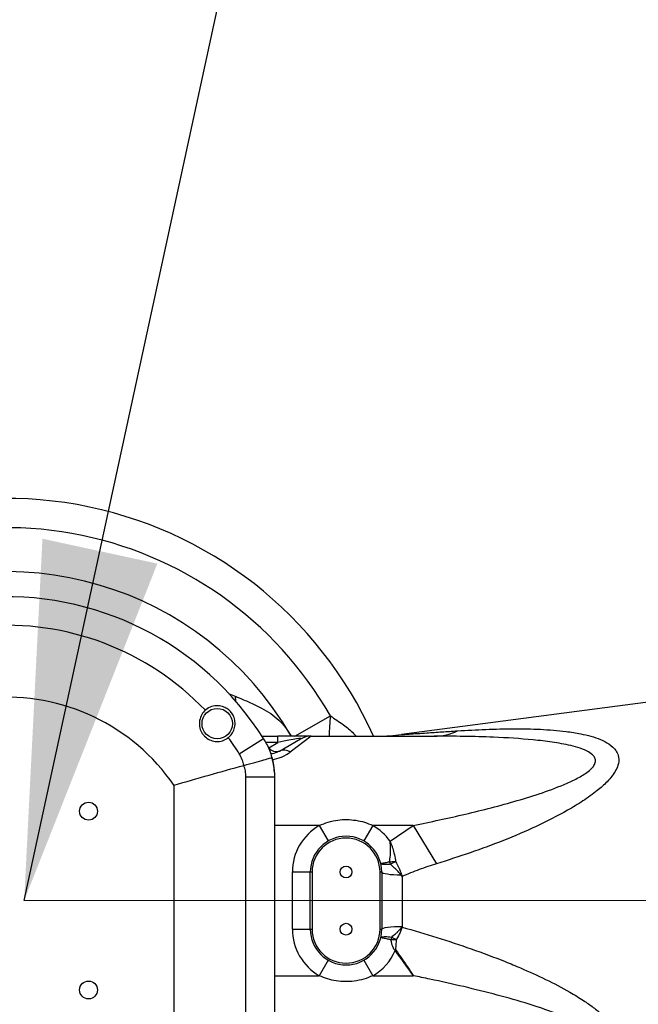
# Model space of a CAD drawing. Header units: millimetres. Extents: x -1 to 10933, y 0 to 7722.
# Tile 7 of 122: x 2038 to 2211, y 3649 to 3924. Entities that reach past the tile are written whole.
import ezdxf

# ---------------------------------------------------------------- set-up
doc = ezdxf.new("R2010")
doc.units = ezdxf.units.MM
doc.header["$LTSCALE"] = 13
doc.header["$PDSIZE"] = -1
doc.dimstyles.new('efort-st-1', dxfattribs={"dimtxt": 100, "dimasz": 100, "dimexe": 1.25, "dimexo": 0.625, "dimtad": 1, "dimdec": 0, "dimdsep": 46, "dimtxsty": 'Standard', "dimcen": 2.5, "dimclrd": 3, "dimclre": 3, "dimadec": 0, "dimazin": 0, "dimtfac": 1, "dimtmove": 0, "dimatfit": 3, "dimfxl": 1, "dimarcsym": 0})

# ---------------------------------------------------------------- blocks, each defined once
blk = doc.blocks.new('SW_CENTERMARKSYMBOL_0')
at = {"color": 0, "linetype": 'Continuous', "lineweight": 18}
blk.add_line((5, 0), (1246.16, 0), dxfattribs=at)
blk = doc.blocks.new('*D141')
at = {"color": 3, "lineweight": -2}
for p, q in [((3648.18, 5105.23), (671.21, 5105.23)), ((672.46, 5005.23), (672.46, 1623.93)), ((3576.39, 1523.93), (671.21, 1523.93))]:
    blk.add_line(p, q, dxfattribs=at)
at = {"color": 3}
for points in [[(689.13, 5005.23), (655.8, 5005.23), (672.46, 5105.23)], [(655.8, 1623.93), (689.13, 1623.93), (672.46, 1523.93)]]:
    blk.add_solid(points, dxfattribs=at)
at = {"layer": 'Defpoints', "color": 0}
for p in [(3648.81, 5105.23), (672.46, 1523.93), (3577.02, 1523.93)]:
    blk.add_point(p, dxfattribs=at)
at = {"color": 0, "insert": (621.84, 3343.53), "char_height": 100, "attachment_point": 5, "rotation": 90}
blk.add_mtext('3581', dxfattribs=at)
blk = doc.blocks.new('*D142')
at = {"color": 3, "lineweight": -2}
for p, q in [((3648.18, 5105.23), (470.47, 5105.23)), ((471.72, 892.9), (471.72, 5005.23)), ((2387.63, 792.9), (470.47, 792.9))]:
    blk.add_line(p, q, dxfattribs=at)
at = {"color": 3}
for points in [[(488.39, 5005.23), (455.06, 5005.23), (471.72, 5105.23)], [(455.06, 892.9), (488.39, 892.9), (471.72, 792.9)]]:
    blk.add_solid(points, dxfattribs=at)
at = {"layer": 'Defpoints', "color": 0}
for p in [(471.72, 5105.23), (3648.81, 5105.23), (2388.26, 792.9)]:
    blk.add_point(p, dxfattribs=at)
at = {"color": 0, "insert": (421.1, 2938.83), "char_height": 100, "attachment_point": 5, "rotation": 90}
blk.add_mtext('4312', dxfattribs=at)
blk = doc.blocks.new('*D153')
at = {"color": 3, "lineweight": -2}
for p, q in [((2033.81, 3678.56), (2033.81, 4263.65)), ((3648.81, 3478.56), (3648.81, 4263.65)), ((3548.81, 4262.4), (2133.81, 4262.4))]:
    blk.add_line(p, q, dxfattribs=at)
at = {"color": 3}
for points in [[(2133.81, 4279.07), (2133.81, 4245.73), (2033.81, 4262.4)], [(3548.81, 4245.73), (3548.81, 4279.07), (3648.81, 4262.4)]]:
    blk.add_solid(points, dxfattribs=at)
at = {"layer": 'Defpoints', "color": 0}
for p in [(2033.81, 4262.4), (2033.81, 3677.93), (3648.81, 3477.93)]:
    blk.add_point(p, dxfattribs=at)
at = {"color": 0, "insert": (2841.31, 4313.03), "char_height": 100, "attachment_point": 5}
blk.add_mtext('1615', dxfattribs=at)

msp = doc.modelspace()

# ---------------------------------------------------------------- linework, layer by layer
at = {"color": 8, "linetype": 'Continuous', "lineweight": 25}
for p, q in [((2095.98, 3735.88), (2097.81, 3735.11)), ((2097.81, 3735.11), (2097.94, 3733.72)), ((2114.5, 3723.93), (2124.42, 3729.59)), ((2109.77, 3722.18), (2106.35, 3722.18)), ((2107.09, 3720.69), (2107.2, 3720.69)), ((2107.2, 3720.43), (2107.2, 3720.69)), ((2121.33, 3698.93), (2108.81, 3698.93)), ((2108.81, 3656.93), (2121.33, 3656.93))]:
    msp.add_line(p, q, dxfattribs=at)
at = {"color": 7, "linetype": 'Continuous', "lineweight": 25}
for p, q in [((2216.07, 3733.81), (2144.31, 3724.36)), ((2098.97, 3718.97), (2105.73, 3723.23)), ((2105.29, 3723.93), (2109.77, 3723.93)), ((2109.77, 3722.18), (2109.77, 3723.93)), ((2119.08, 3723.93), (2109.77, 3723.93)), ((2119.08, 3723.93), (2113.2, 3719.47)), ((2119.08, 3723.93), (2153.44, 3723.93)), ((2107.2, 3720.69), (2109.77, 3722.18)), ((2110.2, 3719.74), (2116.08, 3723.13)), ((2100.25, 3715.73), (2100.26, 3715.74)), ((2100.82, 3643.29), (2100.82, 3712.57)), ((2100.82, 3712.57), (2108.81, 3712.57)), ((2108.81, 3712.57), (2108.81, 3643.29)), ((2080.72, 3645.71), (2080.72, 3710.15)), ((2121.33, 3698.93), (2123.82, 3694.6)), ((2136.29, 3698.93), (2133.8, 3694.6)), ((2147.61, 3698.93), (2136.29, 3698.93)), ((2141.11, 3694.52), (2147.61, 3698.93)), ((2147.61, 3698.93), (2154.14, 3688.23)), ((2113.81, 3685.93), (2118.81, 3685.93)), ((2113.81, 3669.93), (2113.81, 3685.93)), ((2118.81, 3669.93), (2118.81, 3685.93)), ((2118.81, 3685.93), (2119.31, 3685.93)), ((2119.31, 3685.93), (2119.31, 3669.93)), ((2138.31, 3669.93), (2138.31, 3685.93)), ((2138.31, 3685.93), (2138.81, 3685.93)), ((2138.81, 3685.93), (2138.81, 3669.93)), ((2144.46, 3684.68), (2144.46, 3670.7)), ((2113.81, 3669.93), (2118.81, 3669.93)), ((2118.81, 3669.93), (2119.31, 3669.93)), ((2138.31, 3669.93), (2138.81, 3669.93)), ((2144.46, 3670.7), (2144.46, 3670.51)), ((2142.75, 3664.08), (2142.56, 3663.93)), ((2123.82, 3661.27), (2121.33, 3656.93)), ((2133.8, 3661.27), (2136.29, 3656.93)), ((2136.29, 3656.93), (2147.61, 3656.93))]:
    msp.add_line(p, q, dxfattribs=at)
at = {"color": 7, "linetype": 'Continuous', "lineweight": 25, "flags": 128}
for points in [[(2138.81, 3685.93), (2138.91, 3685.77), (2139.22, 3685.62), (2139.72, 3685.49), (2140.38, 3685.37), (2141.19, 3685.27), (2142.11, 3685.2), (2143.1, 3685.16), (2144.11, 3685.16)], [(2138.81, 3669.93), (2138.92, 3670.1), (2139.26, 3670.25), (2139.79, 3670.4), (2140.51, 3670.52), (2141.38, 3670.61), (2142.36, 3670.68), (2143.4, 3670.71), (2144.46, 3670.7)]]:
    msp.add_lwpolyline(points, dxfattribs=at)
at = {"color": 7, "linetype": 'Continuous', "lineweight": 25}
for centre, radius in [((2092.79, 3727.43), 4.25), ((2056.81, 3702.93), 2.5), ((2128.81, 3685.93), 1.65), ((2128.81, 3669.93), 1.65), ((2056.81, 3652.93), 2.5)]:
    msp.add_circle(centre, radius, dxfattribs=at)
at = {"color": 0, "linetype": 'Continuous', "lineweight": 18}
msp.add_arc((3648.81, 2197.93), 2907.3, 30, 170, dxfattribs=at)
at = {"color": 7, "linetype": 'Continuous', "lineweight": 25}
for centre, radius, start, end in [((2033.81, 3677.93), 112.5, 24.1351, 135.5611), ((2033.81, 3677.93), 92, 30.0963, 117.13), ((2033.81, 3677.93), 85, 32.2042, 94.635), ((2033.81, 3677.93), 77.01, 43.7209, 94.635), ((2033.81, 3677.93), 56.91, 34.4851, 94.635), ((2033.81, 3677.93), 77.01, 32.2042, 36.2791), ((2119.08, 3717.93), 6, 90, 120), ((2137.79, 3773.93), 50, 270, 277.5027), ((2153.35, 3739.56), 15.63, 270.3357, 295.0473), ((2109.42, 3722.48), 2.86, 218.916, 285.8196), ((2088.81, 3712.57), 20, 3.3358, 16.6355), ((2111.47, 3716.97), 3.04, 55.2081, 114.6046), ((2128.81, 3685.93), 15, 119.9264, 180), ((2128.81, 3685.93), 15, 34.9229, 60.0736), ((2128.81, 3685.93), 10, 0, 180), ((2128.81, 3685.93), 9.5, 0, 180), ((2139.96, 3719.79), 31.01, 271.8606, 274.9531), ((2146.69, 3689.88), 5.82, 190.6627, 197.6684), ((2130.36, 3710.36), 24.72, 295.8589, 299.78), ((2139.25, 3702.5), 18.01, 285.658, 286.2761), ((2128.81, 3669.93), 15, 180, 240.0736), ((2128.81, 3669.93), 10, 180, 0), ((2128.81, 3669.93), 9.5, 180, 0), ((2147.97, 3665.69), 6.78, 162.7216, 168.9467), ((2141.64, 3637.16), 29.84, 87.6834, 90.6294), ((2131.84, 3648.33), 21.65, 59.4295, 63.5084), ((2128.81, 3669.93), 15, 299.9264, 336.4195)]:
    msp.add_arc(centre, radius, start, end, dxfattribs=at)
at = {"color": 8, "linetype": 'Continuous', "lineweight": 25}
for centre, radius, start, end in [((2033.81, 3677.93), 104.3, 29.6875, 130.0519), ((2210.87, 3721.11), 86.87, 174.3981, 178.1377)]:
    msp.add_arc(centre, radius, start, end, dxfattribs=at)
at = {"color": 7, "linetype": 'Continuous', "lineweight": 25}
msp.add_ellipse((2095.08, 3717.93), major_axis=(21.13, 5.32), ratio=0.033919, start_param=6.164439, end_param=7.076177, dxfattribs=at)
for points, knots in [([(2097.81, 3735.11), (2098.2, 3734.95), (2099.67, 3734.33), (2102.18, 3733.25), (2105.15, 3731.83), (2107.81, 3730.26), (2110.03, 3728.48), (2111.92, 3726.43), (2112.91, 3724.86), (2113.41, 3724.07)], [0, 0, 0, 0, 0.058849, 0.223349, 0.390094, 0.545031, 0.70275, 0.85015, 1, 1, 1, 1]), ([(2095.89, 3723.5), (2095.98, 3723.58), (2096.46, 3723.97), (2097.19, 3724.88), (2097.77, 3726.36), (2097.86, 3727.95), (2097.45, 3729.42), (2096.72, 3730.61), (2095.78, 3731.51), (2094.51, 3732.2), (2092.97, 3732.52), (2091.2, 3732.28), (2090.03, 3731.65), (2089.5, 3731.19), (2089.47, 3731.16)], [0, 0, 0, 0, 0.02213, 0.112863, 0.2125, 0.326288, 0.418993, 0.495256, 0.571652, 0.64711, 0.759848, 0.873881, 0.990715, 1, 1, 1, 1]), ([(2089.47, 3731.16), (2089.4, 3731.1), (2088.91, 3730.65), (2088.19, 3729.62), (2087.72, 3727.94), (2087.84, 3726.21), (2088.44, 3724.84), (2089.37, 3723.7), (2090.58, 3722.84), (2092.2, 3722.37), (2093.89, 3722.45), (2095.13, 3722.94), (2095.73, 3723.39), (2095.89, 3723.5)], [0, 0, 0, 0, 0.017667, 0.130867, 0.2429, 0.353008, 0.461419, 0.52837, 0.635927, 0.74346, 0.851647, 0.961382, 1, 1, 1, 1]), ([(2159.97, 3725.4), (2162.62, 3725.56), (2167.91, 3725.87), (2175.65, 3726.03), (2183.18, 3725.91), (2189.43, 3725.42), (2194.1, 3724.69), (2197.32, 3723.94), (2200, 3723.04), (2202.47, 3721.77), (2204.17, 3720.25), (2205.11, 3718.36), (2205.14, 3716.47), (2204.37, 3714.48), (2203.25, 3712.77), (2201.53, 3710.81), (2198.84, 3708.41), (2195.1, 3705.74), (2189.41, 3702.34), (2182.03, 3698.58), (2172.9, 3694.69), (2163.58, 3691.26), (2157.28, 3689.24), (2154.14, 3688.23)], [0, 0, 0, 0, 0.0705354, 0.1410587, 0.2093756, 0.2776358, 0.318047, 0.3477719, 0.3775329, 0.4070938, 0.4403082, 0.459039, 0.4872378, 0.5078584, 0.5278334, 0.5478539, 0.5810197, 0.6239595, 0.6669742, 0.7499207, 0.8331698, 0.9166869, 1, 1, 1, 1]), ([(2105.73, 3723.23), (2106.33, 3722.19), (2107.29, 3720.5), (2107.86, 3718.64), (2108.08, 3717.93)], [0, 0, 0, 0, 0.616209, 1, 1, 1, 1]), ([(2147.61, 3698.93), (2152.48, 3699.96), (2159.78, 3701.5), (2169.44, 3703.88), (2176.64, 3705.84), (2183.74, 3708.06), (2189.53, 3710.21), (2193.93, 3712.31), (2196.48, 3713.89), (2197.97, 3715.38), (2198.59, 3716.53), (2198.57, 3717.57), (2197.93, 3718.63), (2196.51, 3719.66), (2194.28, 3720.57), (2190.89, 3721.51), (2186.49, 3722.3), (2179.29, 3723.12), (2168.31, 3723.81), (2158.99, 3723.89), (2153.44, 3723.93)], [0, 0, 0, 0, 0.1392416, 0.2090649, 0.2788784, 0.3485157, 0.4186043, 0.4534572, 0.4891643, 0.5067517, 0.5210766, 0.5355124, 0.5478903, 0.5696608, 0.5976879, 0.6264902, 0.6795293, 0.7326449, 0.8407019, 1, 1, 1, 1]), ([(2100.26, 3715.74), (2100.13, 3716.28), (2099.85, 3717.41), (2099.28, 3718.44), (2098.97, 3718.97)], [0, 0, 0, 0, 0.474662, 1, 1, 1, 1]), ([(2100.26, 3715.74), (2101.31, 3716.03), (2103.4, 3716.61), (2105.92, 3717.32), (2107.64, 3717.8), (2108.08, 3717.93), (2108.08, 3717.93), (2108.08, 3717.93)], [0, 0, 0, 0, 0.244611, 0.489224, 0.733781, 0.993616, 1, 1, 1, 1]), ([(2110.2, 3719.74), (2109.86, 3719.56), (2109.33, 3719.28), (2108.38, 3719.03), (2107.9, 3718.98), (2107.73, 3718.96)], [0, 0, 0, 0, 0.550715, 0.84467, 1, 1, 1, 1]), ([(2108.08, 3717.93), (2108.25, 3717.23), (2108.69, 3715.48), (2108.76, 3713.67), (2108.81, 3712.57)], [0, 0, 0, 0, 0.3972118, 1, 1, 1, 1]), ([(2080.72, 3710.15), (2080.74, 3710.16), (2083.99, 3711.17), (2090.54, 3713.11), (2097, 3714.86), (2100.25, 3715.73)], [0, 0, 0, 0, 0.0041138, 0.4997145, 1, 1, 1, 1]), ([(2100.82, 3712.57), (2100.79, 3713.12), (2100.74, 3714.2), (2100.41, 3715.23), (2100.25, 3715.73)], [0, 0, 0, 0, 0.506805, 1, 1, 1, 1]), ([(2121.33, 3698.93), (2122.15, 3699.28), (2123.83, 3699.99), (2126.44, 3700.5), (2129.05, 3700.66), (2131.55, 3700.44), (2134, 3699.91), (2135.52, 3699.26), (2136.29, 3698.93)], [0, 0, 0, 0, 0.173973, 0.352561, 0.514287, 0.679269, 0.837948, 1, 1, 1, 1]), ([(2140.97, 3688.8), (2140.99, 3688.89), (2141.12, 3689.65), (2141.24, 3690.8), (2141.28, 3692.09), (2141.26, 3692.79), (2141.24, 3693.23), (2141.22, 3693.53), (2141.19, 3693.8), (2141.17, 3694), (2141.16, 3694.14), (2141.14, 3694.24), (2141.13, 3694.35), (2141.12, 3694.44), (2141.11, 3694.51), (2141.11, 3694.52)], [0, 0, 0, 0, 0.051342, 0.409064, 0.605565, 0.723084, 0.769701, 0.834193, 0.879716, 0.912323, 0.93589, 0.953021, 0.965523, 0.992416, 1, 1, 1, 1]), ([(2141.11, 3694.52), (2141.11, 3694.51), (2141.17, 3694.38), (2141.34, 3693.99), (2141.55, 3693.45), (2141.89, 3692.5), (2142.28, 3691.14), (2142.53, 3689.8), (2142.63, 3689), (2142.64, 3688.9)], [0, 0, 0, 0, 0.007641, 0.069091, 0.221909, 0.30018, 0.585779, 0.946232, 1, 1, 1, 1]), ([(2138.51, 3688.38), (2138.51, 3688.38), (2138.51, 3688.36), (2138.69, 3688.36), (2139.36, 3688.47), (2140.14, 3688.62), (2140.78, 3688.76), (2140.97, 3688.8)], [0, 0, 0, 0, 0.005621, 0.332769, 0.549445, 0.870935, 1, 1, 1, 1]), ([(2141.14, 3688.11), (2140.95, 3688.08), (2140.29, 3688), (2139.48, 3687.99), (2138.76, 3688.1), (2138.54, 3688.26), (2138.51, 3688.38), (2138.51, 3688.38)], [0, 0, 0, 0, 0.129066, 0.450549, 0.667218, 0.993562, 1, 1, 1, 1]), ([(2144.11, 3685.16), (2143.87, 3685.46), (2143.56, 3685.85), (2142.89, 3686.56), (2142.16, 3687.27), (2141.47, 3687.84), (2141.14, 3688.11)], [0, 0, 0, 0, 0.278327, 0.361634, 0.695535, 1, 1, 1, 1]), ([(2142.64, 3688.9), (2143.02, 3688.19), (2143.62, 3687.09), (2144.1, 3685.83), (2144.27, 3685.31), (2144.3, 3685.21)], [0, 0, 0, 0, 0.59199, 0.925104, 1, 1, 1, 1]), ([(2154.14, 3688.23), (2152.5, 3687.71), (2149.23, 3686.66), (2146.05, 3685.34), (2144.46, 3684.68)], [0, 0, 0, 0, 0.499332, 1, 1, 1, 1]), ([(2144.46, 3684.68), (2144.46, 3684.69), (2144.41, 3684.76), (2144.35, 3684.84), (2144.27, 3684.95), (2144.2, 3685.04), (2144.14, 3685.11), (2144.11, 3685.16)], [0, 0, 0, 0, 0.060606, 0.401449, 0.544086, 0.737525, 1, 1, 1, 1]), ([(2144.3, 3685.21), (2144.35, 3685.05), (2144.4, 3684.87), (2144.46, 3684.69), (2144.46, 3684.68)], [0, 0, 0, 0, 0.933327, 1, 1, 1, 1]), ([(2141.5, 3667.71), (2141.55, 3667.75), (2141.93, 3668.05), (2142.52, 3668.53), (2143.06, 3669.02), (2143.4, 3669.35), (2143.64, 3669.59), (2143.88, 3669.84), (2144.05, 3670.03), (2144.17, 3670.16), (2144.25, 3670.26), (2144.31, 3670.33), (2144.35, 3670.38), (2144.39, 3670.43), (2144.43, 3670.47), (2144.45, 3670.5), (2144.46, 3670.51)], [0, 0, 0, 0, 0.05284, 0.355095, 0.548557, 0.586927, 0.70625, 0.789716, 0.848846, 0.89106, 0.921344, 0.94314, 0.958861, 0.970218, 0.992086, 1, 1, 1, 1]), ([(2144.46, 3670.51), (2144.46, 3670.5), (2144.41, 3670.35), (2144.24, 3669.86), (2143.79, 3668.73), (2143.27, 3667.71), (2142.89, 3667.03), (2142.85, 3666.97)], [0, 0, 0, 0, 0.008689, 0.120062, 0.402617, 0.945909, 1, 1, 1, 1]), ([(2144.46, 3670.51), (2147.71, 3669.57), (2154.2, 3667.69), (2163.84, 3664.48), (2171.64, 3661.57), (2178.57, 3658.71), (2184.65, 3655.96), (2190.53, 3652.88), (2194.93, 3650.2), (2197.96, 3648.09), (2200.49, 3646.05), (2202.81, 3643.72), (2204.38, 3641.46), (2205.17, 3639.16), (2205.06, 3637.28), (2204.15, 3635.67), (2202.9, 3634.48), (2201.02, 3633.3), (2198.12, 3632.13), (2194.13, 3631.15), (2188.02, 3630.27), (2180.01, 3629.78), (2170.09, 3629.87), (2163.34, 3630.26), (2159.97, 3630.46)], [0, 0, 0, 0, 0.078688, 0.157397, 0.23604, 0.271917, 0.331507, 0.391045, 0.426566, 0.452851, 0.47917, 0.505303, 0.535507, 0.552793, 0.578982, 0.598123, 0.617298, 0.636517, 0.668731, 0.710069, 0.751473, 0.834142, 0.917089, 1, 1, 1, 1]), ([(2138.51, 3667.48), (2138.51, 3667.49), (2138.54, 3667.6), (2138.76, 3667.76), (2139.48, 3667.88), (2140.39, 3667.86), (2141.18, 3667.75), (2141.5, 3667.71)], [0, 0, 0, 0, 0.00598, 0.309126, 0.510393, 0.809024, 1, 1, 1, 1]), ([(2141.32, 3666.99), (2141.01, 3667.06), (2140.23, 3667.23), (2139.36, 3667.39), (2138.69, 3667.5), (2138.51, 3667.51), (2138.51, 3667.48), (2138.51, 3667.48)], [0, 0, 0, 0, 0.190974, 0.489612, 0.690885, 0.994778, 1, 1, 1, 1]), ([(2142.56, 3663.93), (2142.49, 3663.99), (2142.27, 3664.18), (2141.85, 3665.01), (2141.6, 3666), (2141.37, 3666.79), (2141.32, 3666.99)], [0, 0, 0, 0, 0.0785416, 0.2558662, 0.8065941, 1, 1, 1, 1]), ([(2142.85, 3666.97), (2142.84, 3666.75), (2142.78, 3665.97), (2142.69, 3665.07), (2142.65, 3664.29), (2142.73, 3664.12), (2142.75, 3664.08)], [0, 0, 0, 0, 0.222762, 0.806428, 0.952927, 1, 1, 1, 1]), ([(2147.61, 3656.93), (2147.59, 3656.96), (2145.97, 3659.34), (2144.26, 3661.65), (2142.56, 3663.93)], [0, 0, 0, 0, 0.0111, 1, 1, 1, 1]), ([(2142.75, 3664.08), (2143.9, 3662.44), (2145.55, 3660.12), (2147.12, 3657.7), (2147.59, 3656.96), (2147.61, 3656.93)], [0, 0, 0, 0, 0.694242, 0.988985, 1, 1, 1, 1]), ([(2136.29, 3656.93), (2135.47, 3656.58), (2133.79, 3655.88), (2131.17, 3655.36), (2128.57, 3655.21), (2126.07, 3655.42), (2123.62, 3655.96), (2122.1, 3656.61), (2121.33, 3656.93)], [0, 0, 0, 0, 0.173973, 0.352561, 0.514287, 0.679269, 0.837948, 1, 1, 1, 1]), ([(2153.44, 3631.93), (2156.77, 3631.94), (2163.42, 3631.97), (2173.3, 3632.31), (2181.33, 3632.94), (2187.5, 3633.73), (2191.13, 3634.43), (2193.88, 3635.18), (2195.86, 3635.92), (2197.43, 3636.8), (2198.4, 3637.86), (2198.61, 3638.74), (2198.42, 3639.72), (2197.69, 3640.87), (2195.69, 3642.53), (2192.61, 3644.27), (2187.22, 3646.57), (2180.05, 3649.06), (2170.98, 3651.59), (2161.72, 3653.9), (2153.87, 3655.64), (2149.16, 3656.61), (2147.61, 3656.93)], [0, 0, 0, 0, 0.0953107, 0.1906314, 0.2858078, 0.3307945, 0.3757307, 0.3978123, 0.4198582, 0.4440001, 0.4589563, 0.4740645, 0.4800599, 0.4981266, 0.5206301, 0.5607927, 0.6011974, 0.6879848, 0.7749118, 0.8653071, 0.9557145, 1, 1, 1, 1])]:
    msp.add_open_spline(points, degree=3, knots=knots, dxfattribs=at)
at = {"color": 8, "linetype": 'Continuous', "lineweight": 25}
for points, knots in [([(2124.42, 3729.59), (2125.66, 3728.78), (2127.95, 3727.29), (2130.31, 3725.34), (2131.39, 3724.19), (2131.63, 3723.93)], [0, 0, 0, 0, 0.479037, 0.883433, 1, 1, 1, 1]), ([(2144.31, 3724.36), (2144.31, 3724.36), (2144.25, 3724.36), (2144.41, 3724.37), (2144.84, 3724.4), (2145.53, 3724.44), (2146.95, 3724.54), (2148.78, 3724.66), (2151.86, 3724.87), (2155.6, 3725.12), (2158.51, 3725.31), (2159.97, 3725.4)], [0, 0, 0, 0, 0.000082, 0.055999, 0.071124, 0.182396, 0.220183, 0.369093, 0.52092, 0.759955, 1, 1, 1, 1]), ([(2108.19, 3717.41), (2109.05, 3717.57), (2110.01, 3717.75), (2111.73, 3718.46), (2112.5, 3718.99), (2113.2, 3719.47)], [0, 0, 0, 0, 0.4320325, 0.4790736, 1, 1, 1, 1])]:
    msp.add_open_spline(points, degree=3, knots=knots, dxfattribs=at)

# ---------------------------------------------------------------- block references
at = {"color": 7, "linetype": 'Continuous', "lineweight": 18, "true_color": 0xffffff}
msp.add_blockref('SW_CENTERMARKSYMBOL_0', (2033.81, 3677.93), dxfattribs=at)

# ---------------------------------------------------------------- dimensions: what is measured, and where the dimension line sits
at = {"color": 0}
for base, p1, p2, picture, middle in [((471.72, 5105.23), (2388.26, 792.9), (3648.81, 5105.23), '*D142', (471.72, 2938.83)), ((672.46, 1523.93), (3648.81, 5105.23), (3577.02, 1523.93), '*D141', (672.46, 3343.53))]:
    dim = msp.add_linear_dim(base=base, p1=p1, p2=p2, angle=90, dimstyle='efort-st-1', dxfattribs=at)
    dim.commit()
    dim.dimension.update_dxf_attribs({"geometry": picture, "text_midpoint": middle, "dimtype": 160})
dim = msp.add_linear_dim(base=(2033.81, 4262.4), p1=(3648.81, 3477.93), p2=(2033.81, 3677.93), dimstyle='efort-st-1', dxfattribs=at)
dim.commit()
dim.dimension.update_dxf_attribs({"geometry": '*D153', "text_midpoint": (2841.31, 4262.4), "dimtype": 160})

# ---------------------------------------------------------------- leaders
msp.add_leader([(2038.81, 3677.93), (2456.87, 5607.56)], dimstyle='efort-st-1', override={"dimgap": 0.625, "dimtad": 0}, dxfattribs=at)

doc.saveas('drawing.dxf')
